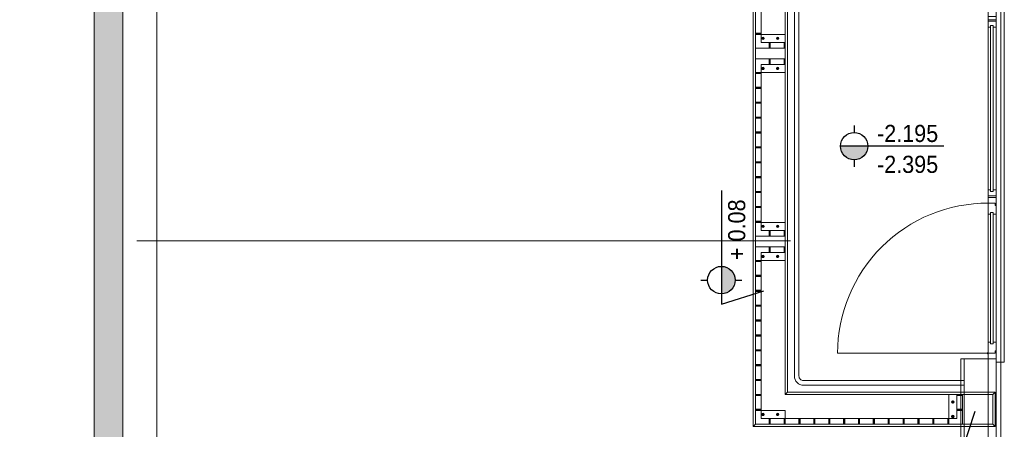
# Model space of a CAD drawing. Header units: metres. Extents: x -27 to 222, y 3 to 231.
# Tile 33 of 46: x 152.47 to 161.08, y 146.15 to 149.73. Entities that reach past the tile are written whole.
import ezdxf

# ---------------------------------------------------------------- set-up
doc = ezdxf.new("R2010")
doc.units = ezdxf.units.M
doc.layers.add('Grundriss', color=7, linetype='Continuous', lineweight=13)
doc.styles.add('Style-Arial', font='arial.ttf')

msp = doc.modelspace()

# ---------------------------------------------------------------- hatches: boundary and pattern name
at = {"layer": 'Grundriss'}
h = msp.add_hatch(dxfattribs=at)
h.set_pattern_fill('ANSI33', color=256, style=0, pattern_type=2)
h.set_pattern_definition([(45, (152.475, 150.74998), (-0.2036468, -0.4072935), []), (45, (152.42409, 150.8009), (-0.2036468, -0.4072935), [0.072, -0.36]), (45, (152.50045, 150.87726), (-0.2036468, -0.4072935), [0.072, -0.36]), (45, (152.57682, 150.95363), (-0.2036468, -0.4072935), [0.072, -0.36]), (45, (152.65319, 151.03), (-0.2036468, -0.4072935), [0.072, -0.36])])
h.paths.add_polyline_path([(152.475, 150.75), (152.475, 150.43), (153.125, 150.43), (153.125, 137.65), (153.375, 137.65), (153.375, 150.75)])
at = {"layer": 'Grundriss', "lineweight": 13}
h = msp.add_hatch(dxfattribs=at)
h.set_pattern_fill('HATCH', color=256, style=0, pattern_type=2)
h.set_pattern_definition([(45, (158.925085, 149.613266), (-0.00141421, 0.00141421), [])])
h.paths.add_polyline_path([(158.905, 149.61), (158.955, 149.61), (158.955, 149.6), (158.905, 149.6)])
h = msp.add_hatch(dxfattribs=at)
h.set_pattern_fill('HATCH', color=256, style=0, pattern_type=2)
h.set_pattern_definition([(135, (159.021745, 149.500092), (-0.00141421, -0.00141421), [])])
h.paths.add_polyline_path([(159.025, 149.48), (159.025, 149.53), (159.035, 149.53), (159.035, 149.48)])
h = msp.add_hatch(dxfattribs=at)
h.set_pattern_fill('HATCH', color=256, style=0, pattern_type=2)
h.set_pattern_definition([(135, (159.151745, 149.500092), (-0.00141421, -0.00141421), [])])
h.paths.add_polyline_path([(159.155, 149.48), (159.155, 149.53), (159.165, 149.53), (159.165, 149.48)])
h = msp.add_hatch(dxfattribs=at)
h.set_pattern_fill('HATCH', color=256, style=0, pattern_type=2)
h.set_pattern_definition([(135, (159.021745, 149.357592), (-0.00141421, -0.00141421), [])])
h.paths.add_polyline_path([(159.025, 149.3375), (159.025, 149.3875), (159.035, 149.3875), (159.035, 149.3375)])
h = msp.add_hatch(dxfattribs=at)
h.set_pattern_fill('HATCH', color=256, style=0, pattern_type=2)
h.set_pattern_definition([(135, (159.151745, 149.357592), (-0.00141421, -0.00141421), [])])
h.paths.add_polyline_path([(159.155, 149.3375), (159.155, 149.3875), (159.165, 149.3875), (159.165, 149.3375)])
h = msp.add_hatch(dxfattribs=at)
h.set_pattern_fill('HATCH', color=256, style=0, pattern_type=2)
h.set_pattern_definition([(45, (158.925085, 149.270766), (-0.00141421, 0.00141421), [])])
h.paths.add_polyline_path([(158.905, 149.2675), (158.955, 149.2675), (158.955, 149.2575), (158.905, 149.2575)])
h = msp.add_hatch(dxfattribs=at)
h.set_pattern_fill('HATCH', color=256, style=0, pattern_type=2)
h.set_pattern_definition([(45, (158.925085, 149.140766), (-0.00141421, 0.00141421), [])])
h.paths.add_polyline_path([(158.905, 149.1375), (158.955, 149.1375), (158.955, 149.1275), (158.905, 149.1275)])
h = msp.add_hatch(dxfattribs=at)
h.set_pattern_fill('HATCH', color=256, style=0, pattern_type=2)
h.set_pattern_definition([(45, (158.925085, 149.010766), (-0.00141421, 0.00141421), [])])
h.paths.add_polyline_path([(158.905, 149.0075), (158.955, 149.0075), (158.955, 148.9975), (158.905, 148.9975)])
h = msp.add_hatch(dxfattribs=at)
h.set_pattern_fill('HATCH', color=256, style=0, pattern_type=2)
h.set_pattern_definition([(45, (158.925085, 148.880766), (-0.00141421, 0.00141421), [])])
h.paths.add_polyline_path([(158.905, 148.8775), (158.955, 148.8775), (158.955, 148.8675), (158.905, 148.8675)])
h = msp.add_hatch(dxfattribs=at)
h.set_pattern_fill('HATCH', color=256, style=0, pattern_type=2)
h.set_pattern_definition([(45, (158.925085, 148.750766), (-0.00141421, 0.00141421), [])])
h.paths.add_polyline_path([(158.905, 148.7475), (158.955, 148.7475), (158.955, 148.7375), (158.905, 148.7375)])
h = msp.add_hatch(dxfattribs=at)
h.set_pattern_fill('HATCH', color=256, style=0, pattern_type=2)
h.set_pattern_definition([(45, (158.925085, 148.620766), (-0.00141421, 0.00141421), [])])
h.paths.add_polyline_path([(158.905, 148.6175), (158.955, 148.6175), (158.955, 148.6075), (158.905, 148.6075)])
for points in [[(159.6477, 148.6235, 0.999974), (159.8876, 148.6235)], [(158.6071, 147.3335, 0.999974), (158.6071, 147.5735)]]:
    msp.add_hatch(color=256, dxfattribs=at).paths.add_polyline_path(points)
h = msp.add_hatch(dxfattribs=at)
h.set_pattern_fill('HATCH', color=256, style=0, pattern_type=2)
h.set_pattern_definition([(45, (158.925085, 148.490766), (-0.00141421, 0.00141421), [])])
h.paths.add_polyline_path([(158.905, 148.4875), (158.955, 148.4875), (158.955, 148.4775), (158.905, 148.4775)])
h = msp.add_hatch(dxfattribs=at)
h.set_pattern_fill('HATCH', color=256, style=0, pattern_type=2)
h.set_pattern_definition([(45, (158.925085, 148.360766), (-0.00141421, 0.00141421), [])])
h.paths.add_polyline_path([(158.905, 148.3575), (158.955, 148.3575), (158.955, 148.3475), (158.905, 148.3475)])
h = msp.add_hatch(dxfattribs=at)
h.set_pattern_fill('HATCH', color=256, style=0, pattern_type=2)
h.set_pattern_definition([(45, (158.925085, 148.230766), (-0.00141421, 0.00141421), [])])
h.paths.add_polyline_path([(158.905, 148.2275), (158.955, 148.2275), (158.955, 148.2175), (158.905, 148.2175)])
h = msp.add_hatch(dxfattribs=at)
h.set_pattern_fill('HATCH', color=256, style=0, pattern_type=2)
h.set_pattern_definition([(45, (158.925085, 148.100766), (-0.00141421, 0.00141421), [])])
h.paths.add_polyline_path([(158.905, 148.0975), (158.955, 148.0975), (158.955, 148.0875), (158.905, 148.0875)])
h = msp.add_hatch(dxfattribs=at)
h.set_pattern_fill('HATCH', color=256, style=0, pattern_type=2)
h.set_pattern_definition([(45, (158.925085, 147.970766), (-0.00141421, 0.00141421), [])])
h.paths.add_polyline_path([(158.905, 147.9675), (158.955, 147.9675), (158.955, 147.9575), (158.905, 147.9575)])
h = msp.add_hatch(dxfattribs=at)
h.set_pattern_fill('HATCH', color=256, style=0, pattern_type=2)
h.set_pattern_definition([(135, (159.021745, 147.857592), (-0.00141421, -0.00141421), [])])
h.paths.add_polyline_path([(159.025, 147.8375), (159.025, 147.8875), (159.035, 147.8875), (159.035, 147.8375)])
h = msp.add_hatch(dxfattribs=at)
h.set_pattern_fill('HATCH', color=256, style=0, pattern_type=2)
h.set_pattern_definition([(135, (159.151745, 147.857592), (-0.00141421, -0.00141421), [])])
h.paths.add_polyline_path([(159.155, 147.8375), (159.155, 147.8875), (159.165, 147.8875), (159.165, 147.8375)])
h = msp.add_hatch(dxfattribs=at)
h.set_pattern_fill('HATCH', color=256, style=0, pattern_type=2)
h.set_pattern_definition([(135, (159.021745, 147.715091), (-0.00141421, -0.00141421), [])])
h.paths.add_polyline_path([(159.025, 147.695), (159.025, 147.745), (159.035, 147.745), (159.035, 147.695)])
h = msp.add_hatch(dxfattribs=at)
h.set_pattern_fill('HATCH', color=256, style=0, pattern_type=2)
h.set_pattern_definition([(135, (159.151745, 147.715091), (-0.00141421, -0.00141421), [])])
h.paths.add_polyline_path([(159.155, 147.695), (159.155, 147.745), (159.165, 147.745), (159.165, 147.695)])
h = msp.add_hatch(dxfattribs=at)
h.set_pattern_fill('HATCH', color=256, style=0, pattern_type=2)
h.set_pattern_definition([(45, (158.925085, 147.628266), (-0.00141421, 0.00141421), [])])
h.paths.add_polyline_path([(158.905, 147.625), (158.955, 147.625), (158.955, 147.615), (158.905, 147.615)])
h = msp.add_hatch(dxfattribs=at)
h.set_pattern_fill('HATCH', color=256, style=0, pattern_type=2)
h.set_pattern_definition([(45, (158.925085, 147.498266), (-0.00141421, 0.00141421), [])])
h.paths.add_polyline_path([(158.905, 147.495), (158.955, 147.495), (158.955, 147.485), (158.905, 147.485)])
h = msp.add_hatch(dxfattribs=at)
h.set_pattern_fill('HATCH', color=256, style=0, pattern_type=2)
h.set_pattern_definition([(45, (158.925085, 147.368266), (-0.00141421, 0.00141421), [])])
h.paths.add_polyline_path([(158.905, 147.365), (158.955, 147.365), (158.955, 147.355), (158.905, 147.355)])
h = msp.add_hatch(dxfattribs=at)
h.set_pattern_fill('HATCH', color=256, style=0, pattern_type=2)
h.set_pattern_definition([(45, (158.925085, 147.238266), (-0.00141421, 0.00141421), [])])
h.paths.add_polyline_path([(158.905, 147.235), (158.955, 147.235), (158.955, 147.225), (158.905, 147.225)])
h = msp.add_hatch(dxfattribs=at)
h.set_pattern_fill('HATCH', color=256, style=0, pattern_type=2)
h.set_pattern_definition([(45, (158.925085, 147.108266), (-0.00141421, 0.00141421), [])])
h.paths.add_polyline_path([(158.905, 147.105), (158.955, 147.105), (158.955, 147.095), (158.905, 147.095)])
h = msp.add_hatch(dxfattribs=at)
h.set_pattern_fill('HATCH', color=256, style=0, pattern_type=2)
h.set_pattern_definition([(45, (158.925085, 146.978266), (-0.00141421, 0.00141421), [])])
h.paths.add_polyline_path([(158.905, 146.975), (158.955, 146.975), (158.955, 146.965), (158.905, 146.965)])
h = msp.add_hatch(dxfattribs=at)
h.set_pattern_fill('HATCH', color=256, style=0, pattern_type=2)
h.set_pattern_definition([(45, (158.925085, 146.848266), (-0.00141421, 0.00141421), [])])
h.paths.add_polyline_path([(158.905, 146.845), (158.955, 146.845), (158.955, 146.835), (158.905, 146.835)])
h = msp.add_hatch(dxfattribs=at)
h.set_pattern_fill('HATCH', color=256, style=0, pattern_type=2)
h.set_pattern_definition([(45, (158.925085, 146.718266), (-0.00141421, 0.00141421), [])])
h.paths.add_polyline_path([(158.905, 146.715), (158.955, 146.715), (158.955, 146.705), (158.905, 146.705)])
h = msp.add_hatch(dxfattribs=at)
h.set_pattern_fill('HATCH', color=256, style=0, pattern_type=2)
h.set_pattern_definition([(45, (158.925085, 146.588266), (-0.00141421, 0.00141421), [])])
h.paths.add_polyline_path([(158.905, 146.585), (158.955, 146.585), (158.955, 146.575), (158.905, 146.575)])
h = msp.add_hatch(dxfattribs=at)
h.set_pattern_fill('HATCH', color=256, style=0, pattern_type=2)
h.set_pattern_definition([(45, (158.925085, 146.458266), (-0.00141421, 0.00141421), [])])
h.paths.add_polyline_path([(158.905, 146.455), (158.955, 146.455), (158.955, 146.445), (158.905, 146.445)])
h = msp.add_hatch(dxfattribs=at)
h.set_pattern_fill('HATCH', color=256, style=0, pattern_type=2)
h.set_pattern_definition([(45, (160.685085, 146.458266), (-0.00141421, 0.00141421), [])])
h.paths.add_polyline_path([(160.665, 146.455), (160.715, 146.455), (160.715, 146.445), (160.665, 146.445)])
h = msp.add_hatch(dxfattribs=at)
h.set_pattern_fill('HATCH', color=256, style=0, pattern_type=2)
h.set_pattern_definition([(45, (158.925085, 146.328266), (-0.00141421, 0.00141421), [])])
h.paths.add_polyline_path([(158.905, 146.325), (158.955, 146.325), (158.955, 146.315), (158.905, 146.315)])
h = msp.add_hatch(dxfattribs=at)
h.set_pattern_fill('HATCH', color=256, style=0, pattern_type=2)
h.set_pattern_definition([(45, (160.685085, 146.328266), (-0.00141421, 0.00141421), [])])
h.paths.add_polyline_path([(160.665, 146.325), (160.715, 146.325), (160.715, 146.315), (160.665, 146.315)])
h = msp.add_hatch(dxfattribs=at)
h.set_pattern_fill('HATCH', color=256, style=0, pattern_type=2)
h.set_pattern_definition([(315, (159.038259, 146.224925), (0.00141421, 0.00141421), [])])
h.paths.add_polyline_path([(159.035, 146.245), (159.035, 146.195), (159.025, 146.195), (159.025, 146.245)])
h = msp.add_hatch(dxfattribs=at)
h.set_pattern_fill('HATCH', color=256, style=0, pattern_type=2)
h.set_pattern_definition([(315, (159.168259, 146.224925), (0.00141421, 0.00141421), [])])
h.paths.add_polyline_path([(159.165, 146.245), (159.165, 146.195), (159.155, 146.195), (159.155, 146.245)])
h = msp.add_hatch(dxfattribs=at)
h.set_pattern_fill('HATCH', color=256, style=0, pattern_type=2)
h.set_pattern_definition([(315, (159.298259, 146.224925), (0.00141421, 0.00141421), [])])
h.paths.add_polyline_path([(159.295, 146.245), (159.295, 146.195), (159.285, 146.195), (159.285, 146.245)])
h = msp.add_hatch(dxfattribs=at)
h.set_pattern_fill('HATCH', color=256, style=0, pattern_type=2)
h.set_pattern_definition([(315, (159.428259, 146.224925), (0.00141421, 0.00141421), [])])
h.paths.add_polyline_path([(159.425, 146.245), (159.425, 146.195), (159.415, 146.195), (159.415, 146.245)])
h = msp.add_hatch(dxfattribs=at)
h.set_pattern_fill('HATCH', color=256, style=0, pattern_type=2)
h.set_pattern_definition([(315, (159.558259, 146.224925), (0.00141421, 0.00141421), [])])
h.paths.add_polyline_path([(159.555, 146.245), (159.555, 146.195), (159.545, 146.195), (159.545, 146.245)])
h = msp.add_hatch(dxfattribs=at)
h.set_pattern_fill('HATCH', color=256, style=0, pattern_type=2)
h.set_pattern_definition([(315, (159.688259, 146.224925), (0.00141421, 0.00141421), [])])
h.paths.add_polyline_path([(159.685, 146.245), (159.685, 146.195), (159.675, 146.195), (159.675, 146.245)])
h = msp.add_hatch(dxfattribs=at)
h.set_pattern_fill('HATCH', color=256, style=0, pattern_type=2)
h.set_pattern_definition([(315, (159.818259, 146.224925), (0.00141421, 0.00141421), [])])
h.paths.add_polyline_path([(159.815, 146.245), (159.815, 146.195), (159.805, 146.195), (159.805, 146.245)])
h = msp.add_hatch(dxfattribs=at)
h.set_pattern_fill('HATCH', color=256, style=0, pattern_type=2)
h.set_pattern_definition([(315, (159.948259, 146.224925), (0.00141421, 0.00141421), [])])
h.paths.add_polyline_path([(159.945, 146.245), (159.945, 146.195), (159.935, 146.195), (159.935, 146.245)])
h = msp.add_hatch(dxfattribs=at)
h.set_pattern_fill('HATCH', color=256, style=0, pattern_type=2)
h.set_pattern_definition([(315, (160.078259, 146.224925), (0.00141421, 0.00141421), [])])
h.paths.add_polyline_path([(160.075, 146.245), (160.075, 146.195), (160.065, 146.195), (160.065, 146.245)])
h = msp.add_hatch(dxfattribs=at)
h.set_pattern_fill('HATCH', color=256, style=0, pattern_type=2)
h.set_pattern_definition([(315, (160.208259, 146.224925), (0.00141421, 0.00141421), [])])
h.paths.add_polyline_path([(160.205, 146.245), (160.205, 146.195), (160.195, 146.195), (160.195, 146.245)])
h = msp.add_hatch(dxfattribs=at)
h.set_pattern_fill('HATCH', color=256, style=0, pattern_type=2)
h.set_pattern_definition([(315, (160.338259, 146.224925), (0.00141421, 0.00141421), [])])
h.paths.add_polyline_path([(160.335, 146.245), (160.335, 146.195), (160.325, 146.195), (160.325, 146.245)])
h = msp.add_hatch(dxfattribs=at)
h.set_pattern_fill('HATCH', color=256, style=0, pattern_type=2)
h.set_pattern_definition([(315, (160.468259, 146.224925), (0.00141421, 0.00141421), [])])
h.paths.add_polyline_path([(160.465, 146.245), (160.465, 146.195), (160.455, 146.195), (160.455, 146.245)])
h = msp.add_hatch(dxfattribs=at)
h.set_pattern_fill('HATCH', color=256, style=0, pattern_type=2)
h.set_pattern_definition([(315, (160.598259, 146.224925), (0.00141421, 0.00141421), [])])
h.paths.add_polyline_path([(160.595, 146.245), (160.595, 146.195), (160.585, 146.195), (160.585, 146.245)])

# ---------------------------------------------------------------- linework, layer by layer
at = {"layer": 'Grundriss', "ltscale": 0.1}
for p, q in [((161.05, 142.7), (161.05, 157.3)), ((158.885, 154.335), (158.885, 146.175)), ((158.905, 154.315), (158.905, 146.195)), ((159.165, 154.315), (159.165, 146.455)), ((159.185, 154.335), (159.185, 146.475)), ((159.165, 146.455), (159.185, 146.475)), ((159.185, 146.475), (161.0002, 146.475)), ((160.9802, 146.455), (161.0002, 146.475)), ((161.0002, 146.475), (161.0002, 146.175)), ((159.165, 146.455), (160.9802, 146.455)), ((160.9802, 146.455), (160.9802, 146.195)), ((158.885, 146.175), (158.905, 146.195)), ((158.885, 146.175), (161.0002, 146.175)), ((160.9802, 146.195), (161.0002, 146.175))]:
    msp.add_line(p, q, dxfattribs=at)
at = {"layer": 'Grundriss'}
for p, q in [((160.94, 149.357), (160.94, 151.2215)), ((161.01, 151.1365), (161.01, 149.357)), ((153.6749, 139.59), (153.675, 151.05)), ((161.08, 149.815), (161.08, 146.735)), ((160.94, 149.718), (160.94, 148.175)), ((161.01, 149.715), (160.94, 149.715)), ((161.01, 149.718), (161.01, 148.21)), ((161.01, 148.188), (160.94, 148.188)), ((160.94, 148.08), (160.94, 148.129)), ((160.94, 148.028), (160.94, 146.912)), ((161.01, 148.028), (161.01, 146.868)), ((159.21, 147.795), (153.5, 147.795)), ((160.94, 146.816), (160.94, 146.771)), ((160.94, 146.765), (160.73, 146.765)), ((160.94, 146.765), (160.94, 146.043)), ((161.01, 146.765), (161.01, 146.043)), ((161.01, 146.735), (161.01, 146.762)), ((161.01, 146.735), (161.08, 146.735))]:
    msp.add_line(p, q, dxfattribs=at)
at = {"layer": 'Grundriss', "lineweight": 18}
for p, q in [((158.955, 149.53), (158.955, 150.98)), ((159.165, 149.6), (159.165, 149.48)), ((159.165, 149.48), (158.905, 149.48)), ((159.165, 149.53), (158.955, 149.53)), ((159.165, 149.3875), (158.905, 149.3875)), ((158.955, 149.3375), (158.955, 147.8875)), ((159.165, 149.3375), (158.955, 149.3375)), ((159.165, 147.9575), (159.165, 147.8375)), ((159.165, 147.8375), (158.905, 147.8375)), ((159.165, 147.8875), (158.955, 147.8875)), ((159.165, 147.745), (158.905, 147.745)), ((158.955, 146.245), (158.955, 147.695)), ((159.165, 147.695), (158.955, 147.695)), ((160.595, 146.455), (160.595, 146.195)), ((160.665, 146.455), (160.665, 146.245)), ((160.715, 146.455), (160.715, 146.195)), ((159.165, 146.315), (159.165, 146.195)), ((160.665, 146.245), (158.955, 146.245)), ((158.905, 146.195), (160.9802, 146.195))]:
    msp.add_line(p, q, dxfattribs=at)
at = {"layer": 'Grundriss', "lineweight": 25}
for p, q in [((159.7677, 148.8035), (159.7677, 148.7435)), ((160.5507, 148.6235), (159.6477, 148.6235)), ((159.7677, 148.5035), (159.7677, 148.4435)), ((158.6071, 148.2366), (158.6071, 147.3335)), ((158.4271, 147.4535), (158.4871, 147.4535)), ((158.7271, 147.4535), (158.7871, 147.4535)), ((160.5907, 145.6014), (160.8247, 146.3078))]:
    msp.add_line(p, q, dxfattribs=at)
at = {"layer": 'Grundriss', "ltscale": 0.01}
msp.add_line((160.935, 146.814), (159.623, 146.814), dxfattribs=at)
at = {"layer": 'Grundriss', "flags": 128}
for points in [[(159.245, 154.311), (159.245, 146.615)], [(159.285, 154.3109), (159.285, 146.615)], [(160.94, 149.728), (161.01, 149.728), (161.01, 149.756), (160.94, 149.756), (160.94, 149.728)], [(160.9585, 149.6615), (160.94, 149.6615), (160.94, 149.728), (161.01, 149.728), (161.01, 149.6615), (160.9835, 149.6615)], [(160.9585, 148.2265), (160.9585, 149.6765), (160.9835, 149.6765), (160.9835, 148.2265), (160.9585, 148.2265)], [(160.9585, 149.6615), (160.9585, 149.6765), (160.9835, 149.6765), (160.9835, 149.6615)], [(160.9585, 148.2415), (160.94, 148.2415), (160.94, 148.175), (161.01, 148.175), (161.01, 148.2415), (160.9835, 148.2415)], [(160.9585, 148.2415), (160.9585, 148.2265), (160.9835, 148.2265), (160.9835, 148.2415)], [(160.94, 148.126), (160.94, 148.175), (160.9585, 148.175), (160.9585, 148.175), (161.01, 148.175), (161.01, 148.106), (161, 148.106), (161, 148.126)], [(160.9585, 148.043), (160.9835, 148.043), (160.9835, 148.028), (161.01, 148.028), (161.01, 148.106), (161, 148.106), (161, 148.126), (160.94, 148.126), (160.94, 148.028), (160.9585, 148.028), (160.9585, 148.043)], [(160.9835, 148.043), (160.9835, 146.897), (160.9585, 146.897), (160.9585, 148.043), (160.9835, 148.043)], [(160.94, 146.814), (160.94, 146.765), (160.9585, 146.765), (160.9585, 146.765), (161.01, 146.765), (161.01, 146.912)], [(161, 146.834), (161, 146.814), (160.94, 146.814), (160.94, 146.912), (160.9585, 146.912), (160.9585, 146.897), (160.9835, 146.897), (160.9835, 146.912), (161.01, 146.912)], [(161.01, 146.834), (161, 146.834)], [(160.7302, 139.985), (160.7002, 139.985), (160.7, 146.765), (160.73, 146.765)], [(160.7323, 146.575), (159.325, 146.575)], [(160.7323, 146.535), (159.325, 146.535)]]:
    msp.add_lwpolyline(points, dxfattribs=at)
at = {"layer": 'Grundriss', "ltscale": 0.05, "flags": 128}
msp.add_lwpolyline([(152.475, 150.75), (152.475, 150.43), (153.125, 150.43), (153.125, 137.65), (153.375, 137.65), (153.375, 150.75), (152.475, 150.75)], close=True, dxfattribs=at)
msp.add_lwpolyline([(153.375, 139.63), (153.375, 150.75), (152.475, 150.75), (152.475, 150.43), (153.125, 150.43), (153.125, 139.63)], dxfattribs=at)
at = {"layer": 'Grundriss', "lineweight": 18, "flags": 128}
for points in [[(158.955, 149.61), (158.905, 149.61), (158.905, 149.6)], [(158.905, 149.61), (158.955, 149.61), (158.955, 149.6), (158.905, 149.6), (158.905, 149.61)], [(158.905, 149.6), (159.165, 149.6)], [(158.9623, 149.565), (158.9671, 149.5732), (158.9766, 149.5732), (158.9813, 149.565), (158.9766, 149.5568), (158.9671, 149.5568), (158.9623, 149.565)], [(159.1077, 149.565), (159.1029, 149.5732), (159.0934, 149.5732), (159.0887, 149.565), (159.0934, 149.5568), (159.1029, 149.5568), (159.1077, 149.565)], [(159.025, 149.48), (159.025, 149.53)], [(159.035, 149.53), (159.035, 149.48)], [(159.155, 149.48), (159.155, 149.53)], [(159.155, 149.48), (159.155, 149.53), (159.165, 149.53), (159.165, 149.48), (159.155, 149.48)], [(158.955, 149.2675), (159.165, 149.2675), (159.165, 149.3875)], [(159.025, 149.3875), (159.025, 149.3375)], [(159.025, 149.3375), (159.025, 149.3875), (159.035, 149.3875), (159.035, 149.3375), (159.025, 149.3375)], [(159.035, 149.3375), (159.035, 149.3875)], [(159.155, 149.3375), (159.155, 149.3875), (159.165, 149.3875), (159.165, 149.3375), (159.155, 149.3375)], [(159.155, 149.3875), (159.155, 149.3375)], [(158.9623, 149.3025), (158.9671, 149.3107), (158.9766, 149.3107), (158.9813, 149.3025), (158.9766, 149.2943), (158.9671, 149.2943), (158.9623, 149.3025)], [(159.1077, 149.3025), (159.1029, 149.3107), (159.0934, 149.3107), (159.0887, 149.3025), (159.0934, 149.2943), (159.1029, 149.2943), (159.1077, 149.3025)], [(158.905, 149.2675), (158.955, 149.2675), (158.955, 149.2575), (158.905, 149.2575), (158.905, 149.2675)], [(158.905, 149.0075), (158.955, 149.0075), (158.955, 148.9975), (158.905, 148.9975), (158.905, 149.0075)], [(158.955, 149.0075), (158.905, 149.0075), (158.905, 148.9975), (158.955, 148.9975)], [(158.955, 148.8775), (158.905, 148.8775), (158.905, 148.8675), (158.955, 148.8675)], [(158.955, 148.7475), (158.905, 148.7475), (158.905, 148.7375), (158.955, 148.7375)], [(158.955, 148.6175), (158.905, 148.6175), (158.905, 148.6075), (158.955, 148.6075)], [(158.955, 148.4875), (158.905, 148.4875), (158.905, 148.4775), (158.955, 148.4775)], [(158.905, 148.3575), (158.955, 148.3575), (158.955, 148.3475), (158.905, 148.3475), (158.905, 148.3575)], [(158.955, 148.3575), (158.905, 148.3575), (158.905, 148.3475), (158.955, 148.3475)], [(158.955, 148.2275), (158.905, 148.2275), (158.905, 148.2175), (158.955, 148.2175)], [(158.905, 148.2275), (158.955, 148.2275), (158.955, 148.2175), (158.905, 148.2175), (158.905, 148.2275)], [(158.955, 148.0975), (158.905, 148.0975), (158.905, 148.0875), (158.955, 148.0875)], [(158.905, 148.0975), (158.955, 148.0975), (158.955, 148.0875), (158.905, 148.0875), (158.905, 148.0975)], [(158.955, 147.9675), (158.905, 147.9675), (158.905, 147.9575)], [(158.905, 147.9575), (159.165, 147.9575)], [(158.9623, 147.9225), (158.9671, 147.9307), (158.9766, 147.9307), (158.9813, 147.9225), (158.9766, 147.9143), (158.9671, 147.9143), (158.9623, 147.9225)], [(159.1077, 147.9225), (159.1029, 147.9307), (159.0934, 147.9307), (159.0887, 147.9225), (159.0934, 147.9143), (159.1029, 147.9143), (159.1077, 147.9225)], [(159.025, 147.8375), (159.025, 147.8875), (159.035, 147.8875), (159.035, 147.8375), (159.025, 147.8375)], [(159.025, 147.8375), (159.025, 147.8875)], [(159.035, 147.8875), (159.035, 147.8375)], [(159.155, 147.8375), (159.155, 147.8875), (159.165, 147.8875), (159.165, 147.8375), (159.155, 147.8375)], [(159.155, 147.8375), (159.155, 147.8875)], [(158.955, 147.625), (159.165, 147.625), (159.165, 147.745)], [(158.9623, 147.66), (158.9671, 147.6682), (158.9766, 147.6682), (158.9813, 147.66), (158.9766, 147.6518), (158.9671, 147.6518), (158.9623, 147.66)], [(159.025, 147.745), (159.025, 147.695)], [(159.035, 147.695), (159.035, 147.745)], [(159.1077, 147.66), (159.1029, 147.6682), (159.0934, 147.6682), (159.0887, 147.66), (159.0934, 147.6518), (159.1029, 147.6518), (159.1077, 147.66)], [(159.155, 147.695), (159.155, 147.745), (159.165, 147.745), (159.165, 147.695), (159.155, 147.695)], [(159.155, 147.745), (159.155, 147.695)], [(158.905, 147.235), (158.955, 147.235), (158.955, 147.225), (158.905, 147.225), (158.905, 147.235)], [(158.905, 147.105), (158.955, 147.105), (158.955, 147.095), (158.905, 147.095), (158.905, 147.105)], [(158.955, 146.455), (158.905, 146.455), (158.905, 146.445), (158.955, 146.445)], [(160.595, 146.455), (160.665, 146.455)], [(160.63, 146.3977), (160.6382, 146.3929), (160.6382, 146.3834), (160.63, 146.3787), (160.6218, 146.3834), (160.6218, 146.3929), (160.63, 146.3977)], [(160.665, 146.455), (160.715, 146.455), (160.715, 146.445), (160.665, 146.445), (160.665, 146.455)], [(158.955, 146.325), (158.905, 146.325), (158.905, 146.315)], [(158.905, 146.325), (158.955, 146.325), (158.955, 146.315), (158.905, 146.315), (158.905, 146.325)], [(158.905, 146.315), (159.165, 146.315)], [(158.9623, 146.28), (158.9671, 146.2882), (158.9766, 146.2882), (158.9813, 146.28), (158.9766, 146.2718), (158.9671, 146.2718), (158.9623, 146.28)], [(159.1077, 146.28), (159.1029, 146.2882), (159.0934, 146.2882), (159.0887, 146.28), (159.0934, 146.2718), (159.1029, 146.2718), (159.1077, 146.28)], [(160.665, 146.325), (160.715, 146.325), (160.715, 146.315), (160.665, 146.315), (160.665, 146.325)], [(159.035, 146.245), (159.035, 146.195), (159.025, 146.195), (159.025, 146.245), (159.035, 146.245)], [(159.025, 146.195), (159.025, 146.245)], [(159.035, 146.245), (159.035, 146.195)], [(159.165, 146.245), (159.165, 146.195), (159.155, 146.195), (159.155, 146.245), (159.165, 146.245)], [(159.155, 146.195), (159.155, 146.245)], [(159.295, 146.245), (159.295, 146.195), (159.285, 146.195), (159.285, 146.245), (159.295, 146.245)], [(159.285, 146.195), (159.285, 146.245)], [(159.295, 146.245), (159.295, 146.195)], [(159.415, 146.195), (159.415, 146.245)], [(159.425, 146.245), (159.425, 146.195)], [(159.555, 146.245), (159.555, 146.195), (159.545, 146.195), (159.545, 146.245), (159.555, 146.245)], [(159.545, 146.195), (159.545, 146.245)], [(159.555, 146.245), (159.555, 146.195)], [(159.685, 146.245), (159.685, 146.195), (159.675, 146.195), (159.675, 146.245), (159.685, 146.245)], [(159.675, 146.195), (159.675, 146.245)], [(159.685, 146.245), (159.685, 146.195)], [(159.815, 146.245), (159.815, 146.195), (159.805, 146.195), (159.805, 146.245), (159.815, 146.245)], [(159.805, 146.195), (159.805, 146.245)], [(159.815, 146.245), (159.815, 146.195)], [(159.935, 146.195), (159.935, 146.245)], [(159.945, 146.245), (159.945, 146.195)], [(160.065, 146.195), (160.065, 146.245)], [(160.075, 146.245), (160.075, 146.195)], [(160.195, 146.195), (160.195, 146.245)], [(160.205, 146.245), (160.205, 146.195)], [(160.325, 146.195), (160.325, 146.245)], [(160.335, 146.245), (160.335, 146.195)], [(160.465, 146.245), (160.465, 146.195), (160.455, 146.195), (160.455, 146.245), (160.465, 146.245)], [(160.455, 146.195), (160.455, 146.245)], [(160.465, 146.245), (160.465, 146.195)], [(160.585, 146.195), (160.585, 146.245)], [(160.63, 146.2523), (160.6382, 146.2571), (160.6382, 146.2666), (160.63, 146.2713), (160.6218, 146.2666), (160.6218, 146.2571), (160.63, 146.2523)]]:
    msp.add_lwpolyline(points, dxfattribs=at)
for points in [[(159.025, 149.48), (159.025, 149.53), (159.035, 149.53), (159.035, 149.48), (159.025, 149.48)], [(158.905, 149.1375), (158.955, 149.1375), (158.955, 149.1275), (158.905, 149.1275), (158.905, 149.1375)], [(158.905, 148.8775), (158.955, 148.8775), (158.955, 148.8675), (158.905, 148.8675), (158.905, 148.8775)], [(158.905, 148.7475), (158.955, 148.7475), (158.955, 148.7375), (158.905, 148.7375), (158.905, 148.7475)], [(158.905, 148.6175), (158.955, 148.6175), (158.955, 148.6075), (158.905, 148.6075), (158.905, 148.6175)], [(158.905, 148.4875), (158.955, 148.4875), (158.955, 148.4775), (158.905, 148.4775), (158.905, 148.4875)], [(158.905, 147.9675), (158.955, 147.9675), (158.955, 147.9575), (158.905, 147.9575), (158.905, 147.9675)], [(159.025, 147.695), (159.025, 147.745), (159.035, 147.745), (159.035, 147.695), (159.025, 147.695)], [(158.905, 147.625), (158.955, 147.625), (158.955, 147.615), (158.905, 147.615), (158.905, 147.625)], [(158.905, 147.495), (158.955, 147.495), (158.955, 147.485), (158.905, 147.485), (158.905, 147.495)], [(158.905, 147.365), (158.955, 147.365), (158.955, 147.355), (158.905, 147.355), (158.905, 147.365)], [(158.905, 146.975), (158.955, 146.975), (158.955, 146.965), (158.905, 146.965), (158.905, 146.975)], [(158.905, 146.845), (158.955, 146.845), (158.955, 146.835), (158.905, 146.835), (158.905, 146.845)], [(158.905, 146.715), (158.955, 146.715), (158.955, 146.705), (158.905, 146.705), (158.905, 146.715)], [(158.905, 146.585), (158.955, 146.585), (158.955, 146.575), (158.905, 146.575), (158.905, 146.585)], [(158.905, 146.455), (158.955, 146.455), (158.955, 146.445), (158.905, 146.445), (158.905, 146.455)], [(159.425, 146.245), (159.425, 146.195), (159.415, 146.195), (159.415, 146.245), (159.425, 146.245)], [(159.945, 146.245), (159.945, 146.195), (159.935, 146.195), (159.935, 146.245), (159.945, 146.245)], [(160.075, 146.245), (160.075, 146.195), (160.065, 146.195), (160.065, 146.245), (160.075, 146.245)], [(160.205, 146.245), (160.205, 146.195), (160.195, 146.195), (160.195, 146.245), (160.205, 146.245)], [(160.335, 146.245), (160.335, 146.195), (160.325, 146.195), (160.325, 146.245), (160.335, 146.245)], [(160.595, 146.245), (160.595, 146.195), (160.585, 146.195), (160.585, 146.245), (160.595, 146.245)]]:
    msp.add_lwpolyline(points, close=True, dxfattribs=at)
at = {"layer": 'Grundriss', "lineweight": 25, "flags": 128}
msp.add_lwpolyline([(158.6071, 147.3335), (158.6071, 147.2426), (158.9786, 147.3602)], dxfattribs=at)
at = {"layer": 'Grundriss', "ltscale": 0.1}
msp.add_lwpolyline([(160.73, 146.765), (160.7302, 139.985)], dxfattribs=at)
at = {"layer": 'Grundriss', "lineweight": 18}
for centre, radius in [((158.9718, 149.565), 0.0105), ((158.9718, 149.565), 0.00602), ((159.0982, 149.565), 0.0105), ((159.0982, 149.565), 0.00602), ((158.9718, 149.3025), 0.0105), ((158.9718, 149.3025), 0.00602), ((159.0982, 149.3025), 0.0105), ((159.0982, 149.3025), 0.00602), ((158.9718, 147.9225), 0.0105), ((158.9718, 147.9225), 0.00602), ((159.0982, 147.9225), 0.0105), ((159.0982, 147.9225), 0.00602), ((158.9718, 147.66), 0.0105), ((158.9718, 147.66), 0.00602), ((159.0982, 147.66), 0.0105), ((159.0982, 147.66), 0.00602), ((160.63, 146.3882), 0.0105), ((160.63, 146.3882), 0.00602), ((158.9718, 146.28), 0.0105), ((158.9718, 146.28), 0.00602), ((159.0982, 146.28), 0.0105), ((159.0982, 146.28), 0.00602), ((160.63, 146.2618), 0.0105), ((160.63, 146.2618), 0.00602)]:
    msp.add_circle(centre, radius, dxfattribs=at)
at = {"layer": 'Grundriss', "lineweight": 13}
for centre in [(158.9718, 149.565), (159.0982, 149.565), (158.9718, 149.3025), (159.0982, 149.3025), (158.9718, 147.9225), (159.0982, 147.9225), (158.9718, 147.66), (159.0982, 147.66), (160.63, 146.3882), (158.9718, 146.28), (159.0982, 146.28), (160.63, 146.2618)]:
    msp.add_circle(centre, 0.00823, dxfattribs=at)
at = {"layer": 'Grundriss', "lineweight": 25}
for centre in [(159.7677, 148.6235), (158.6071, 147.4535)]:
    msp.add_circle(centre, 0.12, dxfattribs=at)
at = {"layer": 'Grundriss'}
msp.add_circle((160.935, 146.814), 0.00375, dxfattribs=at)
at = {"layer": 'Grundriss', "ltscale": 0.01, "extrusion": (0, 0, -1)}
msp.add_arc((-160.935, 146.814), 1.312, 0, 90.20217, dxfattribs=at)
at = {"layer": 'Grundriss'}
msp.add_arc((159.325, 146.615), 0.08, 179.99999, 270.00001, dxfattribs=at)
at = {"layer": 'Grundriss', "extrusion": (0, 0, -1)}
msp.add_arc((-159.325, 146.615), 0.04, 269.99999, 0.00001, dxfattribs=at)

# ---------------------------------------------------------------- texts
at = {"layer": 'Grundriss', "lineweight": 13, "insert": (159.9675, 148.5985), "char_height": 0.15, "attachment_point": 4, "line_spacing_factor": 1.08, "style": 'Style-Arial'}
msp.add_mtext('\\H1x;\\W0.9;-2.195\\P-2.395', dxfattribs=at)
at = {"layer": 'Grundriss', "lineweight": 13, "insert": (158.6071, 147.6284), "char_height": 0.15, "attachment_point": 4, "rotation": 90, "line_spacing_factor": 1.08, "style": 'Style-Arial'}
msp.add_mtext('\\P\\H1x;\\W0.9;+ 0.08', dxfattribs=at)

doc.saveas('drawing.dxf')
